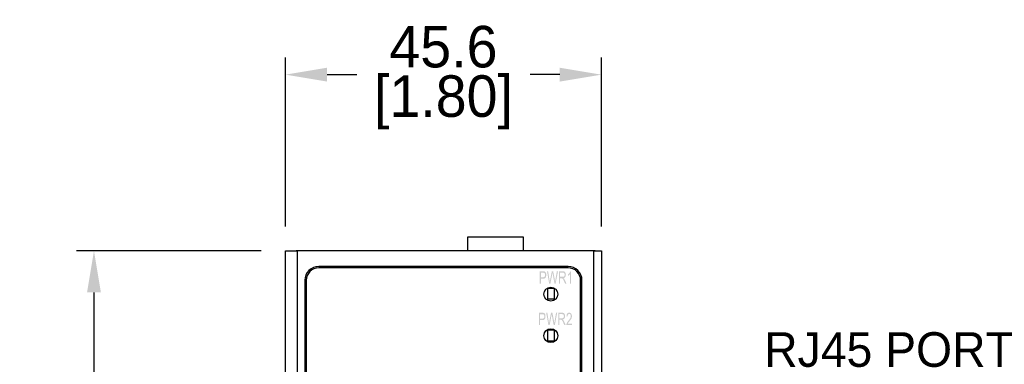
# Model space of a CAD drawing. Header units: inches. Extents: x 0 to 559, y 0 to 432.
# Tile 2 of 3: x 135 to 277, y 263 to 313. Entities that reach past the tile are written whole.
import ezdxf
from ezdxf import colors
from ezdxf.entities.mleader import LeaderData, LeaderLine
from ezdxf.math import Vec2, Vec3

# ---------------------------------------------------------------- set-up
doc = ezdxf.new("R2010")
doc.units = ezdxf.units.IN
doc.header["$LTSCALE"] = 10
doc.header["$MEASUREMENT"] = 0
doc.layers.add('DIMENSIONS', color=140, linetype='Continuous')
doc.layers.add('TEXT', color=140, linetype='Continuous')
doc.dimstyles.get("Standard").update_dxf_attribs({"dimtxt": 6, "dimasz": 6, "dimexe": 2.5, "dimexo": 3.5, "dimgap": 1, "dimtad": 0, "dimtih": 1, "dimtoh": 1, "dimdec": 1, "dimzin": 0, "dimdsep": 46, "dimtxsty": 'Standard', "dimcen": 0, "dimadec": 0, "dimazin": 0, "dimtfac": 1, "dimtdec": 1, "dimtofl": 0, "dimtmove": 0, "dimatfit": 3, "dimfxl": 1, "dimtolj": 1, "dimtzin": 0, "dimarcsym": 0})

# ---------------------------------------------------------------- blocks, each defined once
blk = doc.blocks.new('*D11')
at = {"layer": 'DEFPOINTS', "color": 0, "transparency": 16777216}
for p in [(219.23, 305.09), (173.63, 279.65), (219.23, 279.65)]:
    blk.add_point(p, dxfattribs=at)
at = {"layer": 'DIMENSIONS', "color": 0, "lineweight": -2, "transparency": 16777216}
for p, q in [((173.63, 283.15), (173.63, 307.59)), ((219.23, 283.15), (219.23, 307.59)), ((179.63, 305.09), (183.93, 305.09)), ((213.23, 305.09), (208.93, 305.09))]:
    blk.add_line(p, q, dxfattribs=at)
at = {"layer": 'DIMENSIONS', "color": 0, "transparency": 16777216}
for points in [[(179.63, 306.09), (179.63, 304.09), (173.63, 305.09)], [(213.23, 306.09), (213.23, 304.09), (219.23, 305.09)]]:
    blk.add_solid(points, dxfattribs=at)
at = {"layer": 'DIMENSIONS', "color": 0, "transparency": 16777216, "char_height": 6, "attachment_point": 5}
for s, insert in [('\\A1;45.6', (196.43, 309.09)), ('\\A1;[1.80]', (196.43, 301.09))]:
    blk.add_mtext(s, dxfattribs=dict(at, insert=insert))
blk = doc.blocks.new('*D12')
at = {"layer": 'DEFPOINTS', "color": 0, "transparency": 16777216}
for p in [(173.63, 279.65), (145.98, 165.15), (173.63, 165.15)]:
    blk.add_point(p, dxfattribs=at)
at = {"layer": 'DIMENSIONS', "color": 0, "lineweight": -2, "transparency": 16777216}
for p, q in [((170.13, 279.65), (143.48, 279.65)), ((145.98, 273.65), (145.98, 230.4)), ((145.98, 171.15), (145.98, 214.4)), ((170.13, 165.15), (143.48, 165.15))]:
    blk.add_line(p, q, dxfattribs=at)
at = {"layer": 'DIMENSIONS', "color": 0, "transparency": 16777216}
for points in [[(144.98, 273.65), (146.98, 273.65), (145.98, 279.65)], [(144.98, 171.15), (146.98, 171.15), (145.98, 165.15)]]:
    blk.add_solid(points, dxfattribs=at)
at = {"layer": 'DIMENSIONS', "color": 0, "transparency": 16777216, "char_height": 6, "attachment_point": 5}
for s, insert in [('\\A1;114.5', (145.98, 226.4)), ('\\A1;[4.51]', (145.98, 218.4))]:
    blk.add_mtext(s, dxfattribs=dict(at, insert=insert))

msp = doc.modelspace()

# ---------------------------------------------------------------- hatches: boundary and pattern name
h = msp.add_hatch(color=256)
edge = h.paths.add_edge_path(flags=16)
edge.add_spline(control_points=[(210.5, 275.84), (210.5, 275.84), (210.82, 275.84), (210.82, 275.84), (210.82, 275.84), (210.87, 275.84), (210.91, 275.84), (210.95, 275.86), (210.95, 275.86), (210.99, 275.87), (211.02, 275.89), (211.04, 275.92), (211.04, 275.92), (211.06, 275.95), (211.08, 275.98), (211.09, 276.02), (211.09, 276.02), (211.11, 276.06), (211.11, 276.11), (211.11, 276.16), (211.11, 276.16), (211.11, 276.2), (211.11, 276.23), (211.1, 276.26), (211.1, 276.26), (211.1, 276.29), (211.09, 276.32), (211.08, 276.35), (211.08, 276.35), (211.06, 276.37), (211.05, 276.39), (211.04, 276.41), (211.04, 276.41), (211.02, 276.43), (211.01, 276.44), (210.99, 276.45), (210.99, 276.45), (210.98, 276.46), (210.95, 276.47), (210.92, 276.47), (210.92, 276.47), (210.89, 276.48), (210.86, 276.48), (210.82, 276.48), (210.82, 276.48), (210.82, 276.48), (210.5, 276.48), (210.5, 276.48), (210.5, 276.48), (210.5, 276.48), (210.5, 275.84), (210.5, 275.84)], knot_values=[0, 0, 0, 0, 0.076923, 0.076923, 0.076923, 0.077023, 0.153846, 0.153846, 0.153846, 0.153946, 0.230769, 0.230769, 0.230769, 0.230869, 0.307692, 0.307692, 0.307692, 0.307792, 0.384615, 0.384615, 0.384615, 0.384715, 0.461538, 0.461538, 0.461538, 0.461638, 0.538462, 0.538462, 0.538462, 0.538562, 0.615385, 0.615385, 0.615385, 0.615485, 0.692308, 0.692308, 0.692308, 0.692408, 0.769231, 0.769231, 0.769231, 0.769331, 0.846154, 0.846154, 0.846154, 0.846254, 0.923077, 0.923077, 0.923077, 0.923177, 1, 1, 1, 1], degree=3, periodic=0)
edge = h.paths.add_edge_path()
edge.add_spline(control_points=[(210.34, 274.9), (210.34, 274.9), (210.34, 276.69), (210.34, 276.69), (210.34, 276.69), (210.34, 276.69), (210.8, 276.69), (210.8, 276.69), (210.8, 276.69), (210.86, 276.69), (210.9, 276.69), (210.94, 276.68), (210.94, 276.68), (210.98, 276.68), (211.02, 276.67), (211.04, 276.66), (211.04, 276.66), (211.08, 276.64), (211.11, 276.62), (211.14, 276.59), (211.14, 276.59), (211.17, 276.56), (211.19, 276.53), (211.21, 276.48), (211.21, 276.48), (211.24, 276.44), (211.25, 276.4), (211.26, 276.34), (211.26, 276.34), (211.27, 276.29), (211.28, 276.24), (211.28, 276.17), (211.28, 276.17), (211.28, 276.09), (211.27, 276.02), (211.25, 275.95), (211.25, 275.95), (211.24, 275.89), (211.21, 275.83), (211.17, 275.78), (211.17, 275.78), (211.14, 275.73), (211.09, 275.69), (211.03, 275.66), (211.03, 275.66), (210.98, 275.64), (210.9, 275.63), (210.82, 275.63), (210.82, 275.63), (210.82, 275.63), (210.5, 275.63), (210.5, 275.63), (210.5, 275.63), (210.5, 275.63), (210.5, 274.9), (210.5, 274.9), (210.5, 274.9), (210.5, 274.9), (210.34, 274.9), (210.34, 274.9)], knot_values=[0, 0, 0, 0, 0.066667, 0.066667, 0.066667, 0.066767, 0.133333, 0.133333, 0.133333, 0.133433, 0.2, 0.2, 0.2, 0.2001, 0.266667, 0.266667, 0.266667, 0.266767, 0.333333, 0.333333, 0.333333, 0.333433, 0.4, 0.4, 0.4, 0.4001, 0.466667, 0.466667, 0.466667, 0.466767, 0.533333, 0.533333, 0.533333, 0.533433, 0.6, 0.6, 0.6, 0.6001, 0.666667, 0.666667, 0.666667, 0.666767, 0.733333, 0.733333, 0.733333, 0.733433, 0.8, 0.8, 0.8, 0.8001, 0.866667, 0.866667, 0.866667, 0.866767, 0.933333, 0.933333, 0.933333, 0.933433, 1, 1, 1, 1], degree=3, periodic=0)
h = msp.add_hatch(color=256)
edge = h.paths.add_edge_path()
edge.add_spline(control_points=[(211.7, 274.9), (211.7, 274.9), (211.38, 276.69), (211.38, 276.69), (211.38, 276.69), (211.38, 276.69), (211.54, 276.69), (211.54, 276.69), (211.54, 276.69), (211.54, 276.69), (211.73, 275.52), (211.73, 275.52), (211.73, 275.52), (211.74, 275.45), (211.75, 275.39), (211.76, 275.33), (211.76, 275.33), (211.77, 275.27), (211.78, 275.21), (211.78, 275.15), (211.78, 275.15), (211.78, 275.15), (211.84, 275.48), (211.84, 275.48), (211.84, 275.48), (211.84, 275.48), (212.08, 276.69), (212.08, 276.69), (212.08, 276.69), (212.08, 276.69), (212.27, 276.69), (212.27, 276.69), (212.27, 276.69), (212.27, 276.69), (212.45, 275.78), (212.45, 275.78), (212.45, 275.78), (212.47, 275.67), (212.49, 275.56), (212.5, 275.46), (212.5, 275.46), (212.52, 275.35), (212.53, 275.25), (212.54, 275.15), (212.54, 275.15), (212.55, 275.21), (212.56, 275.27), (212.57, 275.33), (212.57, 275.33), (212.58, 275.4), (212.59, 275.46), (212.61, 275.54), (212.61, 275.54), (212.61, 275.54), (212.8, 276.69), (212.8, 276.69), (212.8, 276.69), (212.8, 276.69), (212.97, 276.69), (212.97, 276.69), (212.97, 276.69), (212.97, 276.69), (212.62, 274.9), (212.62, 274.9), (212.62, 274.9), (212.62, 274.9), (212.47, 274.9), (212.47, 274.9), (212.47, 274.9), (212.47, 274.9), (212.21, 276.27), (212.21, 276.27), (212.21, 276.27), (212.21, 276.27), (212.17, 276.48), (212.17, 276.48), (212.17, 276.48), (212.16, 276.45), (212.16, 276.43), (212.16, 276.42), (212.16, 276.42), (212.16, 276.4), (212.15, 276.38), (212.15, 276.36), (212.15, 276.36), (212.15, 276.34), (212.14, 276.33), (212.14, 276.31), (212.14, 276.31), (212.14, 276.29), (212.13, 276.28), (212.13, 276.26), (212.13, 276.26), (212.13, 276.26), (211.87, 274.9), (211.87, 274.9), (211.87, 274.9), (211.87, 274.9), (211.7, 274.9), (211.7, 274.9)], knot_values=[0, 0, 0, 0, 0.04, 0.04, 0.04, 0.0401, 0.08, 0.08, 0.08, 0.0801, 0.12, 0.12, 0.12, 0.1201, 0.16, 0.16, 0.16, 0.1601, 0.2, 0.2, 0.2, 0.2001, 0.24, 0.24, 0.24, 0.2401, 0.28, 0.28, 0.28, 0.2801, 0.32, 0.32, 0.32, 0.3201, 0.36, 0.36, 0.36, 0.3601, 0.4, 0.4, 0.4, 0.4001, 0.44, 0.44, 0.44, 0.4401, 0.48, 0.48, 0.48, 0.4801, 0.52, 0.52, 0.52, 0.5201, 0.56, 0.56, 0.56, 0.5601, 0.6, 0.6, 0.6, 0.6001, 0.64, 0.64, 0.64, 0.6401, 0.68, 0.68, 0.68, 0.6801, 0.72, 0.72, 0.72, 0.7201, 0.76, 0.76, 0.76, 0.7601, 0.8, 0.8, 0.8, 0.8001, 0.84, 0.84, 0.84, 0.8401, 0.88, 0.88, 0.88, 0.8801, 0.92, 0.92, 0.92, 0.9201, 0.96, 0.96, 0.96, 0.9601, 1, 1, 1, 1], degree=3, periodic=0)
h = msp.add_hatch(color=256)
edge = h.paths.add_edge_path(flags=16)
edge.add_spline(control_points=[(213.27, 275.9), (213.27, 275.9), (213.63, 275.9), (213.63, 275.9), (213.63, 275.9), (213.67, 275.9), (213.7, 275.9), (213.73, 275.91), (213.73, 275.91), (213.76, 275.91), (213.78, 275.92), (213.8, 275.93), (213.8, 275.93), (213.82, 275.94), (213.84, 275.96), (213.85, 275.97), (213.85, 275.97), (213.87, 275.99), (213.88, 276.01), (213.9, 276.04), (213.9, 276.04), (213.91, 276.06), (213.92, 276.08), (213.92, 276.11), (213.92, 276.11), (213.93, 276.14), (213.93, 276.17), (213.93, 276.2), (213.93, 276.2), (213.93, 276.25), (213.93, 276.29), (213.91, 276.32), (213.91, 276.32), (213.9, 276.36), (213.89, 276.39), (213.86, 276.41), (213.86, 276.41), (213.84, 276.44), (213.81, 276.46), (213.78, 276.47), (213.78, 276.47), (213.75, 276.49), (213.71, 276.49), (213.67, 276.49), (213.67, 276.49), (213.67, 276.49), (213.27, 276.49), (213.27, 276.49), (213.27, 276.49), (213.27, 276.49), (213.27, 275.9), (213.27, 275.9)], knot_values=[0, 0, 0, 0, 0.076923, 0.076923, 0.076923, 0.077023, 0.153846, 0.153846, 0.153846, 0.153946, 0.230769, 0.230769, 0.230769, 0.230869, 0.307692, 0.307692, 0.307692, 0.307792, 0.384615, 0.384615, 0.384615, 0.384715, 0.461538, 0.461538, 0.461538, 0.461638, 0.538462, 0.538462, 0.538462, 0.538562, 0.615385, 0.615385, 0.615385, 0.615485, 0.692308, 0.692308, 0.692308, 0.692408, 0.769231, 0.769231, 0.769231, 0.769331, 0.846154, 0.846154, 0.846154, 0.846254, 0.923077, 0.923077, 0.923077, 0.923177, 1, 1, 1, 1], degree=3, periodic=0)
edge = h.paths.add_edge_path()
edge.add_spline(control_points=[(213.11, 274.9), (213.11, 274.9), (213.11, 276.69), (213.11, 276.69), (213.11, 276.69), (213.11, 276.69), (213.66, 276.69), (213.66, 276.69), (213.66, 276.69), (213.72, 276.69), (213.77, 276.69), (213.81, 276.68), (213.81, 276.68), (213.85, 276.67), (213.89, 276.66), (213.91, 276.64), (213.91, 276.64), (213.94, 276.62), (213.96, 276.6), (213.99, 276.57), (213.99, 276.57), (214.01, 276.55), (214.03, 276.51), (214.05, 276.47), (214.05, 276.47), (214.06, 276.44), (214.08, 276.39), (214.09, 276.35), (214.09, 276.35), (214.09, 276.3), (214.1, 276.25), (214.1, 276.2), (214.1, 276.2), (214.1, 276.13), (214.09, 276.07), (214.08, 276.02), (214.08, 276.02), (214.06, 275.96), (214.04, 275.92), (214.01, 275.87), (214.01, 275.87), (213.98, 275.83), (213.94, 275.8), (213.9, 275.77), (213.9, 275.77), (213.86, 275.74), (213.81, 275.72), (213.75, 275.71), (213.75, 275.71), (213.77, 275.7), (213.79, 275.68), (213.81, 275.66), (213.81, 275.66), (213.83, 275.65), (213.84, 275.63), (213.86, 275.61), (213.86, 275.61), (213.88, 275.58), (213.9, 275.54), (213.92, 275.51), (213.92, 275.51), (213.95, 275.47), (213.97, 275.43), (213.99, 275.38), (213.99, 275.38), (213.99, 275.38), (214.2, 274.9), (214.2, 274.9), (214.2, 274.9), (214.2, 274.9), (213.99, 274.9), (213.99, 274.9), (213.99, 274.9), (213.99, 274.9), (213.83, 275.27), (213.83, 275.27), (213.83, 275.27), (213.8, 275.34), (213.77, 275.4), (213.75, 275.45), (213.75, 275.45), (213.72, 275.5), (213.7, 275.54), (213.69, 275.56), (213.69, 275.56), (213.67, 275.59), (213.65, 275.61), (213.64, 275.63), (213.64, 275.63), (213.62, 275.65), (213.61, 275.66), (213.59, 275.67), (213.59, 275.67), (213.58, 275.68), (213.56, 275.68), (213.54, 275.69), (213.54, 275.69), (213.52, 275.69), (213.49, 275.69), (213.46, 275.69), (213.46, 275.69), (213.46, 275.69), (213.27, 275.69), (213.27, 275.69), (213.27, 275.69), (213.27, 275.69), (213.27, 274.9), (213.27, 274.9), (213.27, 274.9), (213.27, 274.9), (213.11, 274.9), (213.11, 274.9)], knot_values=[0, 0, 0, 0, 0.035714, 0.035714, 0.035714, 0.035814, 0.071429, 0.071429, 0.071429, 0.071529, 0.107143, 0.107143, 0.107143, 0.107243, 0.142857, 0.142857, 0.142857, 0.142957, 0.178571, 0.178571, 0.178571, 0.178671, 0.214286, 0.214286, 0.214286, 0.214386, 0.25, 0.25, 0.25, 0.2501, 0.285714, 0.285714, 0.285714, 0.285814, 0.321429, 0.321429, 0.321429, 0.321529, 0.357143, 0.357143, 0.357143, 0.357243, 0.392857, 0.392857, 0.392857, 0.392957, 0.428571, 0.428571, 0.428571, 0.428671, 0.464286, 0.464286, 0.464286, 0.464386, 0.5, 0.5, 0.5, 0.5001, 0.535714, 0.535714, 0.535714, 0.535814, 0.571429, 0.571429, 0.571429, 0.571529, 0.607143, 0.607143, 0.607143, 0.607243, 0.642857, 0.642857, 0.642857, 0.642957, 0.678571, 0.678571, 0.678571, 0.678671, 0.714286, 0.714286, 0.714286, 0.714386, 0.75, 0.75, 0.75, 0.7501, 0.785714, 0.785714, 0.785714, 0.785814, 0.821429, 0.821429, 0.821429, 0.821529, 0.857143, 0.857143, 0.857143, 0.857243, 0.892857, 0.892857, 0.892857, 0.892957, 0.928571, 0.928571, 0.928571, 0.928671, 0.964286, 0.964286, 0.964286, 0.964386, 1, 1, 1, 1], degree=3, periodic=0)
h = msp.add_hatch(color=256)
edge = h.paths.add_edge_path()
edge.add_spline(control_points=[(214.86, 274.9), (214.86, 274.9), (214.71, 274.9), (214.71, 274.9), (214.71, 274.9), (214.71, 274.9), (214.71, 276.3), (214.71, 276.3), (214.71, 276.3), (214.69, 276.28), (214.67, 276.25), (214.65, 276.23), (214.65, 276.23), (214.63, 276.2), (214.6, 276.18), (214.57, 276.15), (214.57, 276.15), (214.54, 276.12), (214.51, 276.1), (214.49, 276.08), (214.49, 276.08), (214.46, 276.06), (214.43, 276.05), (214.41, 276.04), (214.41, 276.04), (214.41, 276.04), (214.41, 276.25), (214.41, 276.25), (214.41, 276.25), (214.45, 276.28), (214.49, 276.31), (214.53, 276.34), (214.53, 276.34), (214.56, 276.38), (214.6, 276.41), (214.63, 276.46), (214.63, 276.46), (214.66, 276.5), (214.69, 276.54), (214.71, 276.58), (214.71, 276.58), (214.73, 276.62), (214.75, 276.66), (214.76, 276.7), (214.76, 276.7), (214.76, 276.7), (214.86, 276.7), (214.86, 276.7), (214.86, 276.7), (214.86, 276.7), (214.86, 274.9), (214.86, 274.9)], knot_values=[0, 0, 0, 0, 0.076923, 0.076923, 0.076923, 0.077023, 0.153846, 0.153846, 0.153846, 0.153946, 0.230769, 0.230769, 0.230769, 0.230869, 0.307692, 0.307692, 0.307692, 0.307792, 0.384615, 0.384615, 0.384615, 0.384715, 0.461538, 0.461538, 0.461538, 0.461638, 0.538462, 0.538462, 0.538462, 0.538562, 0.615385, 0.615385, 0.615385, 0.615485, 0.692308, 0.692308, 0.692308, 0.692408, 0.769231, 0.769231, 0.769231, 0.769331, 0.846154, 0.846154, 0.846154, 0.846254, 0.923077, 0.923077, 0.923077, 0.923177, 1, 1, 1, 1], degree=3, periodic=0)
h = msp.add_hatch(color=256)
edge = h.paths.add_edge_path(flags=16)
edge.add_spline(control_points=[(210.38, 269.86), (210.38, 269.86), (210.7, 269.86), (210.7, 269.86), (210.7, 269.86), (210.75, 269.86), (210.8, 269.86), (210.83, 269.88), (210.83, 269.88), (210.87, 269.89), (210.9, 269.91), (210.92, 269.94), (210.92, 269.94), (210.95, 269.96), (210.97, 270), (210.98, 270.04), (210.98, 270.04), (210.99, 270.08), (211, 270.13), (211, 270.18), (211, 270.18), (211, 270.22), (210.99, 270.25), (210.99, 270.28), (210.99, 270.28), (210.98, 270.31), (210.97, 270.34), (210.96, 270.36), (210.96, 270.36), (210.95, 270.39), (210.94, 270.41), (210.92, 270.43), (210.92, 270.43), (210.91, 270.45), (210.89, 270.46), (210.88, 270.47), (210.88, 270.47), (210.86, 270.48), (210.84, 270.49), (210.81, 270.49), (210.81, 270.49), (210.78, 270.5), (210.74, 270.5), (210.7, 270.5), (210.7, 270.5), (210.7, 270.5), (210.38, 270.5), (210.38, 270.5), (210.38, 270.5), (210.38, 270.5), (210.38, 269.86), (210.38, 269.86)], knot_values=[0, 0, 0, 0, 0.076923, 0.076923, 0.076923, 0.077023, 0.153846, 0.153846, 0.153846, 0.153946, 0.230769, 0.230769, 0.230769, 0.230869, 0.307692, 0.307692, 0.307692, 0.307792, 0.384615, 0.384615, 0.384615, 0.384715, 0.461538, 0.461538, 0.461538, 0.461638, 0.538462, 0.538462, 0.538462, 0.538562, 0.615385, 0.615385, 0.615385, 0.615485, 0.692308, 0.692308, 0.692308, 0.692408, 0.769231, 0.769231, 0.769231, 0.769331, 0.846154, 0.846154, 0.846154, 0.846254, 0.923077, 0.923077, 0.923077, 0.923177, 1, 1, 1, 1], degree=3, periodic=0)
edge = h.paths.add_edge_path()
edge.add_spline(control_points=[(210.22, 268.92), (210.22, 268.92), (210.22, 270.71), (210.22, 270.71), (210.22, 270.71), (210.22, 270.71), (210.69, 270.71), (210.69, 270.71), (210.69, 270.71), (210.74, 270.71), (210.79, 270.71), (210.83, 270.7), (210.83, 270.7), (210.87, 270.69), (210.9, 270.69), (210.93, 270.68), (210.93, 270.68), (210.96, 270.66), (211, 270.64), (211.03, 270.61), (211.03, 270.61), (211.05, 270.58), (211.08, 270.54), (211.1, 270.5), (211.1, 270.5), (211.12, 270.46), (211.14, 270.41), (211.15, 270.36), (211.15, 270.36), (211.16, 270.31), (211.16, 270.25), (211.16, 270.19), (211.16, 270.19), (211.16, 270.11), (211.16, 270.04), (211.14, 269.97), (211.14, 269.97), (211.12, 269.91), (211.09, 269.85), (211.06, 269.8), (211.06, 269.8), (211.03, 269.75), (210.98, 269.71), (210.92, 269.68), (210.92, 269.68), (210.86, 269.66), (210.79, 269.64), (210.7, 269.64), (210.7, 269.64), (210.7, 269.64), (210.38, 269.65), (210.38, 269.65), (210.38, 269.65), (210.38, 269.65), (210.38, 268.92), (210.38, 268.92), (210.38, 268.92), (210.38, 268.92), (210.22, 268.92), (210.22, 268.92)], knot_values=[0, 0, 0, 0, 0.066667, 0.066667, 0.066667, 0.066767, 0.133333, 0.133333, 0.133333, 0.133433, 0.2, 0.2, 0.2, 0.2001, 0.266667, 0.266667, 0.266667, 0.266767, 0.333333, 0.333333, 0.333333, 0.333433, 0.4, 0.4, 0.4, 0.4001, 0.466667, 0.466667, 0.466667, 0.466767, 0.533333, 0.533333, 0.533333, 0.533433, 0.6, 0.6, 0.6, 0.6001, 0.666667, 0.666667, 0.666667, 0.666767, 0.733333, 0.733333, 0.733333, 0.733433, 0.8, 0.8, 0.8, 0.8001, 0.866667, 0.866667, 0.866667, 0.866767, 0.933333, 0.933333, 0.933333, 0.933433, 1, 1, 1, 1], degree=3, periodic=0)
h = msp.add_hatch(color=256)
edge = h.paths.add_edge_path()
edge.add_spline(control_points=[(211.59, 268.92), (211.59, 268.92), (211.26, 270.71), (211.26, 270.71), (211.26, 270.71), (211.26, 270.71), (211.43, 270.71), (211.43, 270.71), (211.43, 270.71), (211.43, 270.71), (211.62, 269.53), (211.62, 269.53), (211.62, 269.53), (211.63, 269.47), (211.64, 269.41), (211.64, 269.35), (211.64, 269.35), (211.65, 269.29), (211.66, 269.23), (211.67, 269.16), (211.67, 269.16), (211.67, 269.16), (211.72, 269.5), (211.72, 269.5), (211.72, 269.5), (211.72, 269.5), (211.96, 270.71), (211.96, 270.71), (211.96, 270.71), (211.96, 270.71), (212.16, 270.71), (212.16, 270.71), (212.16, 270.71), (212.16, 270.71), (212.33, 269.8), (212.33, 269.8), (212.33, 269.8), (212.35, 269.69), (212.37, 269.58), (212.39, 269.47), (212.39, 269.47), (212.41, 269.37), (212.42, 269.27), (212.43, 269.16), (212.43, 269.16), (212.44, 269.22), (212.45, 269.28), (212.46, 269.35), (212.46, 269.35), (212.47, 269.41), (212.48, 269.48), (212.49, 269.55), (212.49, 269.55), (212.49, 269.55), (212.69, 270.71), (212.69, 270.71), (212.69, 270.71), (212.69, 270.71), (212.85, 270.71), (212.85, 270.71), (212.85, 270.71), (212.85, 270.71), (212.51, 268.92), (212.51, 268.92), (212.51, 268.92), (212.51, 268.92), (212.35, 268.92), (212.35, 268.92), (212.35, 268.92), (212.35, 268.92), (212.09, 270.28), (212.09, 270.28), (212.09, 270.28), (212.09, 270.28), (212.05, 270.5), (212.05, 270.5), (212.05, 270.5), (212.05, 270.47), (212.05, 270.45), (212.04, 270.44), (212.04, 270.44), (212.04, 270.42), (212.04, 270.4), (212.04, 270.38), (212.04, 270.38), (212.03, 270.36), (212.03, 270.35), (212.03, 270.33), (212.03, 270.33), (212.02, 270.31), (212.02, 270.3), (212.02, 270.28), (212.02, 270.28), (212.02, 270.28), (211.76, 268.92), (211.76, 268.92), (211.76, 268.92), (211.76, 268.92), (211.59, 268.92), (211.59, 268.92)], knot_values=[0, 0, 0, 0, 0.04, 0.04, 0.04, 0.0401, 0.08, 0.08, 0.08, 0.0801, 0.12, 0.12, 0.12, 0.1201, 0.16, 0.16, 0.16, 0.1601, 0.2, 0.2, 0.2, 0.2001, 0.24, 0.24, 0.24, 0.2401, 0.28, 0.28, 0.28, 0.2801, 0.32, 0.32, 0.32, 0.3201, 0.36, 0.36, 0.36, 0.3601, 0.4, 0.4, 0.4, 0.4001, 0.44, 0.44, 0.44, 0.4401, 0.48, 0.48, 0.48, 0.4801, 0.52, 0.52, 0.52, 0.5201, 0.56, 0.56, 0.56, 0.5601, 0.6, 0.6, 0.6, 0.6001, 0.64, 0.64, 0.64, 0.6401, 0.68, 0.68, 0.68, 0.6801, 0.72, 0.72, 0.72, 0.7201, 0.76, 0.76, 0.76, 0.7601, 0.8, 0.8, 0.8, 0.8001, 0.84, 0.84, 0.84, 0.8401, 0.88, 0.88, 0.88, 0.8801, 0.92, 0.92, 0.92, 0.9201, 0.96, 0.96, 0.96, 0.9601, 1, 1, 1, 1], degree=3, periodic=0)
h = msp.add_hatch(color=256)
edge = h.paths.add_edge_path(flags=16)
edge.add_spline(control_points=[(213.16, 269.92), (213.16, 269.92), (213.51, 269.92), (213.51, 269.92), (213.51, 269.92), (213.55, 269.92), (213.59, 269.92), (213.62, 269.92), (213.62, 269.92), (213.64, 269.93), (213.67, 269.94), (213.69, 269.95), (213.69, 269.95), (213.71, 269.96), (213.73, 269.97), (213.74, 269.99), (213.74, 269.99), (213.76, 270.01), (213.77, 270.03), (213.78, 270.05), (213.78, 270.05), (213.79, 270.08), (213.8, 270.1), (213.81, 270.13), (213.81, 270.13), (213.82, 270.16), (213.82, 270.19), (213.82, 270.22), (213.82, 270.22), (213.82, 270.26), (213.81, 270.3), (213.8, 270.34), (213.8, 270.34), (213.79, 270.38), (213.77, 270.41), (213.75, 270.43), (213.75, 270.43), (213.73, 270.46), (213.7, 270.48), (213.67, 270.49), (213.67, 270.49), (213.64, 270.5), (213.6, 270.51), (213.55, 270.51), (213.55, 270.51), (213.55, 270.51), (213.16, 270.51), (213.16, 270.51), (213.16, 270.51), (213.16, 270.51), (213.16, 269.92), (213.16, 269.92)], knot_values=[0, 0, 0, 0, 0.076923, 0.076923, 0.076923, 0.077023, 0.153846, 0.153846, 0.153846, 0.153946, 0.230769, 0.230769, 0.230769, 0.230869, 0.307692, 0.307692, 0.307692, 0.307792, 0.384615, 0.384615, 0.384615, 0.384715, 0.461538, 0.461538, 0.461538, 0.461638, 0.538462, 0.538462, 0.538462, 0.538562, 0.615385, 0.615385, 0.615385, 0.615485, 0.692308, 0.692308, 0.692308, 0.692408, 0.769231, 0.769231, 0.769231, 0.769331, 0.846154, 0.846154, 0.846154, 0.846254, 0.923077, 0.923077, 0.923077, 0.923177, 1, 1, 1, 1], degree=3, periodic=0)
edge = h.paths.add_edge_path()
edge.add_spline(control_points=[(213, 268.92), (213, 268.92), (213, 270.71), (213, 270.71), (213, 270.71), (213, 270.71), (213.55, 270.71), (213.55, 270.71), (213.55, 270.71), (213.6, 270.71), (213.65, 270.7), (213.7, 270.7), (213.7, 270.7), (213.74, 270.69), (213.77, 270.68), (213.8, 270.66), (213.8, 270.66), (213.83, 270.64), (213.85, 270.62), (213.87, 270.59), (213.87, 270.59), (213.9, 270.56), (213.92, 270.53), (213.93, 270.49), (213.93, 270.49), (213.95, 270.45), (213.96, 270.41), (213.97, 270.37), (213.97, 270.37), (213.98, 270.32), (213.99, 270.27), (213.99, 270.22), (213.99, 270.22), (213.99, 270.15), (213.98, 270.09), (213.97, 270.04), (213.97, 270.04), (213.95, 269.98), (213.93, 269.93), (213.9, 269.89), (213.9, 269.89), (213.87, 269.85), (213.83, 269.81), (213.79, 269.79), (213.79, 269.79), (213.75, 269.76), (213.7, 269.74), (213.64, 269.73), (213.64, 269.73), (213.66, 269.71), (213.68, 269.7), (213.7, 269.68), (213.7, 269.68), (213.72, 269.66), (213.73, 269.65), (213.74, 269.63), (213.74, 269.63), (213.77, 269.6), (213.79, 269.56), (213.81, 269.52), (213.81, 269.52), (213.84, 269.48), (213.86, 269.44), (213.87, 269.4), (213.87, 269.4), (213.87, 269.4), (214.09, 268.92), (214.09, 268.92), (214.09, 268.92), (214.09, 268.92), (213.88, 268.92), (213.88, 268.92), (213.88, 268.92), (213.88, 268.92), (213.72, 269.29), (213.72, 269.29), (213.72, 269.29), (213.69, 269.36), (213.66, 269.42), (213.63, 269.47), (213.63, 269.47), (213.61, 269.52), (213.59, 269.56), (213.57, 269.58), (213.57, 269.58), (213.56, 269.61), (213.54, 269.63), (213.53, 269.65), (213.53, 269.65), (213.51, 269.66), (213.5, 269.68), (213.48, 269.68), (213.48, 269.68), (213.46, 269.69), (213.45, 269.7), (213.42, 269.7), (213.42, 269.7), (213.4, 269.71), (213.38, 269.71), (213.35, 269.71), (213.35, 269.71), (213.35, 269.71), (213.16, 269.71), (213.16, 269.71), (213.16, 269.71), (213.16, 269.71), (213.16, 268.92), (213.16, 268.92), (213.16, 268.92), (213.16, 268.92), (213, 268.92), (213, 268.92)], knot_values=[0, 0, 0, 0, 0.035714, 0.035714, 0.035714, 0.035814, 0.071429, 0.071429, 0.071429, 0.071529, 0.107143, 0.107143, 0.107143, 0.107243, 0.142857, 0.142857, 0.142857, 0.142957, 0.178571, 0.178571, 0.178571, 0.178671, 0.214286, 0.214286, 0.214286, 0.214386, 0.25, 0.25, 0.25, 0.2501, 0.285714, 0.285714, 0.285714, 0.285814, 0.321429, 0.321429, 0.321429, 0.321529, 0.357143, 0.357143, 0.357143, 0.357243, 0.392857, 0.392857, 0.392857, 0.392957, 0.428571, 0.428571, 0.428571, 0.428671, 0.464286, 0.464286, 0.464286, 0.464386, 0.5, 0.5, 0.5, 0.5001, 0.535714, 0.535714, 0.535714, 0.535814, 0.571429, 0.571429, 0.571429, 0.571529, 0.607143, 0.607143, 0.607143, 0.607243, 0.642857, 0.642857, 0.642857, 0.642957, 0.678571, 0.678571, 0.678571, 0.678671, 0.714286, 0.714286, 0.714286, 0.714386, 0.75, 0.75, 0.75, 0.7501, 0.785714, 0.785714, 0.785714, 0.785814, 0.821429, 0.821429, 0.821429, 0.821529, 0.857143, 0.857143, 0.857143, 0.857243, 0.892857, 0.892857, 0.892857, 0.892957, 0.928571, 0.928571, 0.928571, 0.928671, 0.964286, 0.964286, 0.964286, 0.964386, 1, 1, 1, 1], degree=3, periodic=0)
h = msp.add_hatch(color=256)
edge = h.paths.add_edge_path()
edge.add_spline(control_points=[(214.98, 269.13), (214.98, 269.13), (214.98, 268.92), (214.98, 268.92), (214.98, 268.92), (214.98, 268.92), (214.16, 268.92), (214.16, 268.92), (214.16, 268.92), (214.16, 268.96), (214.17, 269), (214.18, 269.05), (214.18, 269.05), (214.19, 269.1), (214.21, 269.15), (214.23, 269.2), (214.23, 269.2), (214.25, 269.25), (214.28, 269.31), (214.33, 269.37), (214.33, 269.37), (214.37, 269.44), (214.42, 269.5), (214.48, 269.58), (214.48, 269.58), (214.55, 269.66), (214.61, 269.73), (214.65, 269.8), (214.65, 269.8), (214.7, 269.87), (214.73, 269.92), (214.76, 269.97), (214.76, 269.97), (214.78, 270.01), (214.8, 270.06), (214.81, 270.1), (214.81, 270.1), (214.82, 270.14), (214.82, 270.18), (214.82, 270.22), (214.82, 270.22), (214.82, 270.27), (214.82, 270.31), (214.81, 270.35), (214.81, 270.35), (214.8, 270.39), (214.78, 270.42), (214.75, 270.45), (214.75, 270.45), (214.73, 270.48), (214.71, 270.5), (214.68, 270.51), (214.68, 270.51), (214.65, 270.53), (214.62, 270.53), (214.59, 270.53), (214.59, 270.53), (214.55, 270.53), (214.52, 270.53), (214.49, 270.51), (214.49, 270.51), (214.47, 270.5), (214.44, 270.47), (214.42, 270.44), (214.42, 270.44), (214.39, 270.41), (214.38, 270.37), (214.36, 270.33), (214.36, 270.33), (214.35, 270.28), (214.35, 270.23), (214.35, 270.17), (214.35, 270.17), (214.35, 270.17), (214.19, 270.2), (214.19, 270.2), (214.19, 270.2), (214.2, 270.28), (214.21, 270.36), (214.23, 270.43), (214.23, 270.43), (214.25, 270.49), (214.28, 270.54), (214.31, 270.59), (214.31, 270.59), (214.35, 270.63), (214.39, 270.66), (214.44, 270.68), (214.44, 270.68), (214.48, 270.71), (214.54, 270.72), (214.59, 270.72), (214.59, 270.72), (214.66, 270.72), (214.71, 270.7), (214.76, 270.68), (214.76, 270.68), (214.81, 270.65), (214.85, 270.62), (214.88, 270.57), (214.88, 270.57), (214.91, 270.51), (214.94, 270.46), (214.95, 270.4), (214.95, 270.4), (214.97, 270.34), (214.98, 270.28), (214.98, 270.22), (214.98, 270.22), (214.98, 270.16), (214.97, 270.11), (214.96, 270.05), (214.96, 270.05), (214.95, 270), (214.93, 269.94), (214.9, 269.89), (214.9, 269.89), (214.88, 269.84), (214.84, 269.78), (214.79, 269.71), (214.79, 269.71), (214.74, 269.64), (214.68, 269.56), (214.61, 269.47), (214.61, 269.47), (214.57, 269.42), (214.53, 269.37), (214.5, 269.33), (214.5, 269.33), (214.47, 269.29), (214.45, 269.27), (214.44, 269.25), (214.44, 269.25), (214.42, 269.23), (214.41, 269.21), (214.4, 269.18), (214.4, 269.18), (214.39, 269.16), (214.38, 269.14), (214.37, 269.12), (214.37, 269.12), (214.37, 269.12), (214.98, 269.13), (214.98, 269.13)], knot_values=[0, 0, 0, 0, 0.027778, 0.027778, 0.027778, 0.027878, 0.055556, 0.055556, 0.055556, 0.055656, 0.083333, 0.083333, 0.083333, 0.083433, 0.111111, 0.111111, 0.111111, 0.111211, 0.138889, 0.138889, 0.138889, 0.138989, 0.166667, 0.166667, 0.166667, 0.166767, 0.194444, 0.194444, 0.194444, 0.194544, 0.222222, 0.222222, 0.222222, 0.222322, 0.25, 0.25, 0.25, 0.2501, 0.277778, 0.277778, 0.277778, 0.277878, 0.305556, 0.305556, 0.305556, 0.305656, 0.333333, 0.333333, 0.333333, 0.333433, 0.361111, 0.361111, 0.361111, 0.361211, 0.388889, 0.388889, 0.388889, 0.388989, 0.416667, 0.416667, 0.416667, 0.416767, 0.444444, 0.444444, 0.444444, 0.444544, 0.472222, 0.472222, 0.472222, 0.472322, 0.5, 0.5, 0.5, 0.5001, 0.527778, 0.527778, 0.527778, 0.527878, 0.555556, 0.555556, 0.555556, 0.555656, 0.583333, 0.583333, 0.583333, 0.583433, 0.611111, 0.611111, 0.611111, 0.611211, 0.638889, 0.638889, 0.638889, 0.638989, 0.666667, 0.666667, 0.666667, 0.666767, 0.694444, 0.694444, 0.694444, 0.694544, 0.722222, 0.722222, 0.722222, 0.722322, 0.75, 0.75, 0.75, 0.7501, 0.777778, 0.777778, 0.777778, 0.777878, 0.805556, 0.805556, 0.805556, 0.805656, 0.833333, 0.833333, 0.833333, 0.833433, 0.861111, 0.861111, 0.861111, 0.861211, 0.888889, 0.888889, 0.888889, 0.888989, 0.916667, 0.916667, 0.916667, 0.916767, 0.944444, 0.944444, 0.944444, 0.944544, 0.972222, 0.972222, 0.972222, 0.972322, 1, 1, 1, 1], degree=3, periodic=0)

# ---------------------------------------------------------------- linework, layer by layer
for p, q in [((199.93, 279.65), (199.93, 281.65)), ((199.93, 281.65), (207.93, 281.65)), ((207.93, 281.65), (207.93, 279.65)), ((173.63, 279.65), (175.37, 279.65)), ((173.63, 165.15), (173.63, 279.65)), ((218.33, 279.65), (175.17, 279.65)), ((175.37, 165.15), (175.37, 279.65)), ((218.13, 165.15), (218.13, 279.65)), ((218.13, 279.65), (219.23, 279.65)), ((219.23, 279.65), (219.23, 165.15)), ((214.43, 277.4), (178.43, 277.4)), ((176.43, 275.4), (176.43, 169.4)), ((216.43, 169.4), (216.43, 275.4)), ((211.43, 274.2), (211.43, 272.67)), ((212.43, 274.2), (211.43, 274.2)), ((212.43, 274.2), (212.43, 272.67)), ((212.43, 272.67), (211.43, 272.67)), ((211.43, 268.2), (211.43, 266.6)), ((212.43, 268.2), (211.43, 268.2)), ((212.43, 268.2), (212.43, 266.6)), ((212.43, 266.6), (211.43, 266.6))]:
    msp.add_line(p, q)
msp.add_circle((211.93, 273.4), 1)
for centre, start, end in [((178.43, 275.4), 90, 180), ((214.43, 275.4), 0, 90)]:
    msp.add_arc(centre, 2, start, end)
for points, knots in [([(216.23, 275.4), (216.23, 275.4), (216.23, 169.4), (216.23, 169.4), (216.23, 169.4), (216.23, 168.4), (215.42, 167.6), (214.43, 167.6), (214.43, 167.6), (214.43, 167.6), (178.43, 167.6), (178.43, 167.6), (178.43, 167.6), (177.95, 167.6), (177.49, 167.79), (177.16, 168.12), (177.16, 168.12), (176.82, 168.46), (176.63, 168.92), (176.63, 169.4), (176.63, 169.4), (176.63, 169.4), (176.63, 275.4), (176.63, 275.4), (176.63, 275.4), (176.63, 275.87), (176.82, 276.33), (177.16, 276.67), (177.16, 276.67), (177.49, 277.01), (177.95, 277.2), (178.43, 277.2), (178.43, 277.2), (178.43, 277.2), (214.43, 277.2), (214.43, 277.2), (214.43, 277.2), (214.91, 277.2), (215.37, 277.01), (215.7, 276.67), (215.7, 276.67), (216.04, 276.33), (216.23, 275.87), (216.23, 275.4)], [0, 0, 0, 0, 0.090909, 0.090909, 0.090909, 0.090909, 0.181818, 0.181818, 0.181818, 0.181818, 0.272727, 0.272727, 0.272727, 0.272727, 0.363636, 0.363636, 0.363636, 0.363636, 0.454545, 0.454545, 0.454545, 0.454545, 0.545455, 0.545455, 0.545455, 0.545455, 0.636364, 0.636364, 0.636364, 0.636364, 0.727273, 0.727273, 0.727273, 0.727273, 0.818182, 0.818182, 0.818182, 0.818182, 0.909091, 0.909091, 0.909091, 0.909091, 1, 1, 1, 1]), ([(212.93, 273.4), (212.93, 273.95), (212.48, 274.4), (211.93, 274.4), (211.93, 274.4), (211.38, 274.4), (210.93, 273.95), (210.93, 273.4), (210.93, 273.4), (210.93, 272.84), (211.38, 272.4), (211.93, 272.4), (211.93, 272.4), (212.48, 272.4), (212.93, 272.84), (212.93, 273.4)], [0, 0, 0, 0, 0.25, 0.25, 0.25, 0.25, 0.5, 0.5, 0.5, 0.5, 0.75, 0.75, 0.75, 0.75, 1, 1, 1, 1]), ([(212.93, 267.4), (212.93, 267.95), (212.48, 268.4), (211.93, 268.4), (211.93, 268.4), (211.38, 268.4), (210.93, 267.95), (210.93, 267.4), (210.93, 267.4), (210.93, 266.84), (211.38, 266.4), (211.93, 266.4), (211.93, 266.4), (212.48, 266.4), (212.93, 266.84), (212.93, 267.4)], [0, 0, 0, 0, 0.25, 0.25, 0.25, 0.25, 0.5, 0.5, 0.5, 0.5, 0.75, 0.75, 0.75, 0.75, 1, 1, 1, 1])]:
    msp.add_open_spline(points, degree=3, knots=knots)

# ---------------------------------------------------------------- dimensions: what is measured, and where the dimension line sits
at = {"layer": 'DIMENSIONS'}
dim = msp.add_linear_dim(base=(219.23, 305.09), p1=(173.63, 279.65), p2=(219.23, 279.65), dimstyle='Standard', override={"dimpost": '\\X'}, dxfattribs=at)
dim.commit()
dim.dimension.update_dxf_attribs({"geometry": '*D11', "text_midpoint": (196.43, 305.09)})
dim = msp.add_linear_dim(base=(145.98, 165.15), p1=(173.63, 279.65), p2=(173.63, 165.15), angle=90, dimstyle='Standard', override={"dimpost": '\\X'}, dxfattribs=at)
dim.commit()
dim.dimension.update_dxf_attribs({"geometry": '*D12', "text_midpoint": (145.98, 222.4)})

# ---------------------------------------------------------------- leaders
at = {"layer": 'TEXT'}
ml = msp.add_multileader_mtext('Standard', dxfattribs=at)
ml.set_content('RJ45 PORT \\P(6X)', color=256)
ml.set_leader_properties()
ml.build(insert=Vec2(0, 0))
ml.multileader.update_dxf_attribs({"text_left_attachment_type": 2, "text_right_attachment_type": 2, "dogleg_length": 4, "arrow_head_size": 5})
ctx = ml.context
ctx.base_point, ctx.char_height, ctx.arrow_head_size, ctx.landing_gap_size, ctx.plane_origin = Vec3(239.73, 261.24), 5, 5, 3, Vec3(209.43, 234.41)
ctx.left_attachment, ctx.right_attachment = 2, 2
notes = []
notes.append((ctx, [(0, (1, 1, 0), (235.73, 261.24), (1, 0), 4, [(0, [(202.55, 234.41)], 0, [])])]))
ctx.mtext.insert, ctx.mtext.flow_direction = Vec3(242.73, 267.9), 5
for ctx, leaders in notes:
    for number, flags, end, landing, length, lines in leaders:
        leader = LeaderData()
        leader.index, (leader.has_last_leader_line, leader.has_dogleg_vector, leader.attachment_direction) = number, flags
        leader.last_leader_point, leader.dogleg_vector, leader.dogleg_length = Vec3(end), Vec3(landing), length
        for number, points, colour, breaks in lines:
            line = LeaderLine()
            line.index, line.vertices, line.color, line.breaks = number, Vec3.list(points), colors.encode_raw_color(colour), breaks
            leader.lines.append(line)
        ctx.leaders.append(leader)

doc.saveas('drawing.dxf')
